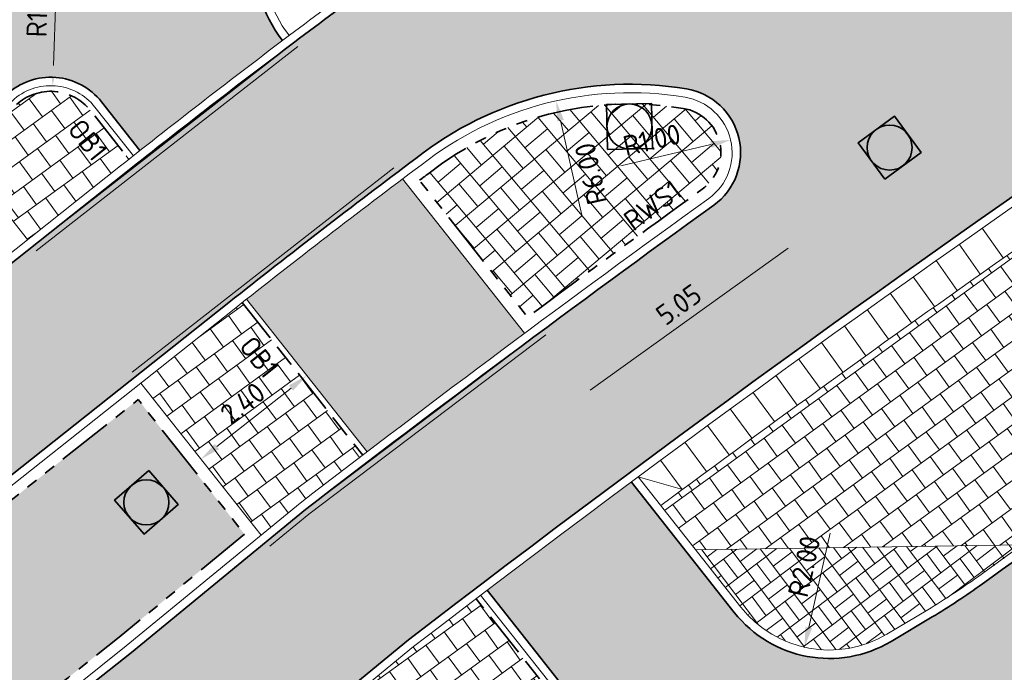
# Model space of a CAD drawing. Header units: metres. Extents: x 196651 to 397723, y 354703 to 710691.
# Tile 49 of 256: x 197646 to 197664, y 356040 to 356052. Entities that reach past the tile are written whole.
import ezdxf
from ezdxf.enums import TextEntityAlignment as Align

# ---------------------------------------------------------------- set-up
doc = ezdxf.new("R2010")
doc.units = ezdxf.units.M
doc.header["$MEASUREMENT"] = 0
doc.linetypes.add('VH-OPSLUITBAND_100X200', pattern=[16, 8, -2, 4, -2])
doc.linetypes.add('VH-RWSBAND_110X220', pattern=[24, 10, -2, 2, -2, 2, -2, 2, -2])
doc.layers.add('$0$X-XX-HULPLIJNEN', color=4, linetype='Continuous', lineweight=18, plot=False)
for name, color, linetype, lineweight in [('N-WE-GR-GRAS_BERM-A', 86, 'Continuous', 5), ('N-WE-RI-PUT_OPHOOGTEBRENGEN-G', 7, 'Continuous', 35), ('N-WE-VH-GOOT_TEGEL-G', 170, 'Continuous', 35), ('N-WE-VH-KANTOPSLUITING_OPSLUITBAND_100X200-G', 5, 'VH-OPSLUITBAND_100X200', 35), ('N-WE-VH-KANTOPSLUITING_TEKST-T', 7, 'VH-OPSLUITBAND_100X200', 35), ('N-WE-VH-KANTOPSLUITING_TROTTOIRBAND_RWS_110 220-G', 6, 'VH-RWSBAND_110X220', 35), ('N-WE-VH-KANTVERHARDING-G', 1, 'Continuous', 5), ('N-WE-VH-VERHARDING_ASFALT_DEKLAAG-G_ZWART', 252, 'Continuous', 5), ('N-WE-VH-VERHARDING_BETONSTRAATSTEEN-KF-BV-GEEL-A', 53, 'Continuous', 5), ('N-WE-VH-VERHARDING_TEGEL-200X200X50-A', 252, 'Continuous', 18), ('N-WE-VH-VERHARDING_TEGEL-A', 252, 'Continuous', 5), ('N-WE-VH_BETON_PRINTBETON-A', 252, 'Continuous', 5), ('X-XX-AL-AANPIJLING-M', 7, 'Continuous', 18)]:
    doc.layers.add(name, color=color, linetype=linetype, lineweight=lineweight)
doc.layers.add('N-WE-VH-VERHARDING_ASFALT_DEKLAAG-G_ROOD', color=7, linetype='Continuous', lineweight=5, true_color=0xbf4040)
doc.styles.add('NLCS-ISO', font='NLCS-ISO.ttf')
doc.styles.add('NLCS-ISO-M200-T18', font='NLCS-ISO.ttf')
doc.dimstyles.new('NLCS-M200-T18-PIJL', dxfattribs={"dimscale": 0.2, "dimtxt": 1.799999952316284, "dimasz": 1.8, "dimexe": 2, "dimexo": 2, "dimgap": 0.7, "dimtad": 1, "dimzin": 0, "dimdsep": 46, "dimtxsty": 'NLCS-ISO-M200-T18', "dimcen": 0, "dimdle": 2, "dimse1": 1, "dimse2": 1, "dimclrd": 256, "dimclre": 256, "dimclrt": 256, "dimadec": 1, "dimazin": 0, "dimtfac": 1, "dimtofl": 0, "dimtmove": 1, "dimatfit": 0, "dimfxl": 2, "dimfxlon": 1, "dimtfillclr": 254, "dimtolj": 1, "dimtzin": 0, "dimlwd": 18, "dimlwe": 18, "dimarcsym": 0})
pattern_1 = [(126, (0, 0), (-0.3969174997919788, 0.2060497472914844), [0.4, -0.4]), (216, (0, 0), (0.2351141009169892, -0.323606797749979), [])]

# ---------------------------------------------------------------- blocks, each defined once
blk = doc.blocks.new('*D407')
at = {"layer": 'Defpoints', "color": 0, "ltscale": 0.2, "transparency": 16777216}
for p in [(197651.2715132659, 356045.4538746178), (197651.2721922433, 356045.4530154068), (197649.3891697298, 356043.9649877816)]:
    blk.add_point(p, dxfattribs=at)
at = {"layer": 'X-XX-AL-AANPIJLING-M', "linetype": 'Continuous', "lineweight": 18, "ltscale": 0.2, "transparency": 16777216}
blk.add_line((197649.6709441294, 356044.1890511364), (197650.9890598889, 356045.230670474), dxfattribs=at)
at = {"layer": 'X-XX-AL-AANPIJLING-M', "ltscale": 0.2, "transparency": 16777216}
for points in [[(197650.9518591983, 356045.2777460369), (197651.0262605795, 356045.1835949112), (197651.2715132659, 356045.4538746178)], [(197649.6337434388, 356044.2361266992), (197649.7081448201, 356044.1419755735), (197649.3884907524, 356043.9658469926)]]:
    blk.add_solid(points, dxfattribs=at)
at = {"layer": 'X-XX-AL-AANPIJLING-M', "ltscale": 0.2, "transparency": 16777216, "insert": (197650.1315983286, 356044.9609304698), "char_height": 0.3599999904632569, "attachment_point": 5, "rotation": 38.316975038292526, "style": 'NLCS-ISO-M200-T18'}
blk.add_mtext('\\A1;2.40', dxfattribs=at)
blk = doc.blocks.new('TEKST TB')
at = {"style": 'NLCS-ISO'}
blk.add_attdef('TEKST_TROTTOIRBANDEN', text='', height=0.36, rotation=0.340705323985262, dxfattribs=at).set_placement((0, 0), align=Align.BOTTOM_CENTER)
blk = doc.blocks.new('OP HOOGTE BRENGEN PUT')
at = {"layer": 'N-WE-RI-PUT_OPHOOGTEBRENGEN-G', "flags": 128}
blk.add_lwpolyline([(-0.4000000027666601, -0.3999999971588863), (-0.4000000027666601, 0.400000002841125), (0.3999999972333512, 0.400000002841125), (0.3999999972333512, -0.3999999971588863)], close=True, dxfattribs=at)
at = {"layer": 'N-WE-RI-PUT_OPHOOGTEBRENGEN-G'}
blk.add_circle((0, 0), 0.4, dxfattribs=at)
blk = doc.blocks.new('*D1761')
at = {"layer": 'Defpoints', "color": 0, "transparency": 16777216}
for p in [(197655.7022477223, 356050.3335248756), (197657.0131029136, 356044.4784707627)]:
    blk.add_point(p, dxfattribs=at)
at = {"layer": 'X-XX-AL-AANPIJLING-M', "linetype": 'Continuous', "lineweight": 18, "transparency": 16777216}
blk.add_line((197656.1566775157, 356048.303772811), (197655.7808990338, 356049.9822216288), dxfattribs=at)
at = {"layer": 'X-XX-AL-AANPIJLING-M', "transparency": 16777216}
blk.add_solid([(197655.8394495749, 356049.9953301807), (197655.7223484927, 356049.9691130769), (197655.7022477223, 356050.3335248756)], dxfattribs=at)
at = {"layer": 'X-XX-AL-AANPIJLING-M', "transparency": 16777216, "insert": (197656.3203834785, 356049.0372578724), "char_height": 0.3599999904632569, "attachment_point": 5, "rotation": 102.61952898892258, "style": 'NLCS-ISO-M200-T18'}
blk.add_mtext('\\A1;R6.00', dxfattribs=at)
blk = doc.blocks.new('*D1762')
at = {"layer": 'Defpoints', "color": 0, "transparency": 16777216}
for p in [(197658.8043706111, 356049.6395268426), (197657.8307965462, 356049.4111553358)]:
    blk.add_point(p, dxfattribs=at)
at = {"layer": 'X-XX-AL-AANPIJLING-M', "linetype": 'Continuous', "lineweight": 18, "transparency": 16777216}
blk.add_line((197656.8494339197, 356049.1809568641), (197658.4538839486, 356049.5573131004), dxfattribs=at)
at = {"layer": 'X-XX-AL-AANPIJLING-M', "transparency": 16777216}
blk.add_solid([(197658.4401816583, 356049.6157275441), (197658.467586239, 356049.4988986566), (197658.8043706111, 356049.6395268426)], dxfattribs=at)
at = {"layer": 'X-XX-AL-AANPIJLING-M', "transparency": 16777216, "insert": (197657.4033367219, 356049.6395718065), "char_height": 0.3599999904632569, "attachment_point": 5, "rotation": 13.20121445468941, "style": 'NLCS-ISO-M200-T18'}
blk.add_mtext('\\A1;R1.00', dxfattribs=at)
blk = doc.blocks.new('*D1763')
at = {"layer": 'Defpoints', "color": 0, "transparency": 16777216}
for p in [(197646.7528840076, 356050.6028411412), (197646.7178282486, 356049.6034557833)]:
    blk.add_point(p, dxfattribs=at)
at = {"layer": 'X-XX-AL-AANPIJLING-M', "linetype": 'Continuous', "lineweight": 18, "transparency": 16777216}
blk.add_line((197646.8232759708, 356052.6096069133), (197646.7655040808, 356050.96261987), dxfattribs=at)
at = {"layer": 'X-XX-AL-AANPIJLING-M', "transparency": 16777216}
blk.add_solid([(197646.7055409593, 356050.9647232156), (197646.8254672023, 356050.9605165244), (197646.7528840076, 356050.6028411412)], dxfattribs=at)
at = {"layer": 'X-XX-AL-AANPIJLING-M', "transparency": 16777216, "insert": (197646.4808967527, 356051.9772205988), "char_height": 0.3599999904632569, "attachment_point": 5, "rotation": 87.99104134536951, "style": 'NLCS-ISO-M200-T18'}
blk.add_mtext('\\A1;R1.00', dxfattribs=at)
blk = doc.blocks.new('*D1797')
at = {"layer": 'Defpoints', "color": 0, "transparency": 16777216}
for p in [(197660.5565890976, 356042.5748912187), (197660.1153474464, 356040.6241719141)]:
    blk.add_point(p, dxfattribs=at)
at = {"layer": 'X-XX-AL-AANPIJLING-M', "linetype": 'Continuous', "lineweight": 18, "transparency": 16777216}
blk.add_line((197660.5742387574, 356042.6529199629), (197660.1947709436, 356040.9753013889), dxfattribs=at)
at = {"layer": 'X-XX-AL-AANPIJLING-M', "transparency": 16777216}
blk.add_solid([(197660.1362493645, 356040.9885386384), (197660.2532925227, 356040.9620641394), (197660.1153474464, 356040.6241719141)], dxfattribs=at)
at = {"layer": 'X-XX-AL-AANPIJLING-M', "transparency": 16777216, "insert": (197660.1121015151, 356042.0602740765), "char_height": 0.3599999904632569, "attachment_point": 5, "rotation": 77.25450032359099, "style": 'NLCS-ISO-M200-T18'}
blk.add_mtext('\\A1;R2.00', dxfattribs=at)
blk = doc.blocks.new('*D2098')
at = {"layer": 'Defpoints', "color": 0, "transparency": 16777216}
for p in [(197659.2483958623, 356049.1456543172), (197660.1224708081, 356047.9257672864), (197655.1408367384, 356046.2025010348)]:
    blk.add_point(p, dxfattribs=at)
at = {"layer": 'X-XX-AL-AANPIJLING-M', "linetype": 'Continuous', "lineweight": 18, "transparency": 16777216}
blk.add_line((197656.3075460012, 356045.1922927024), (197659.8298364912, 356047.7160885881), dxfattribs=at)
at = {"layer": 'X-XX-AL-AANPIJLING-M', "transparency": 16777216}
for points in [[(197659.7948900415, 356047.7648609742), (197659.8647829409, 356047.6673162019), (197660.1224708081, 356047.9257672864)], [(197656.2725995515, 356045.2410650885), (197656.342492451, 356045.1435203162), (197656.0149116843, 356044.982614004)]]:
    blk.add_solid(points, dxfattribs=at)
at = {"layer": 'X-XX-AL-AANPIJLING-M', "transparency": 16777216, "insert": (197657.8823101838, 356046.7143100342), "char_height": 0.3599999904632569, "attachment_point": 5, "rotation": 35.622401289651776, "style": 'NLCS-ISO-M200-T18'}
blk.add_mtext('\\A1;5.05', dxfattribs=at)

msp = doc.modelspace()

# ---------------------------------------------------------------- hatches: boundary and pattern name
at = {"layer": 'N-WE-GR-GRAS_BERM-A'}
h = msp.add_hatch(dxfattribs=at)
h.set_pattern_fill('AGR-GRAS_01', color=256, scale=0.04, pattern_type=2)
h.set_pattern_definition([(0, (0, 0), (1, 1), [0.12, -0.8]), (45, (0.4, 0.2), (-0.1131370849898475, 1.866761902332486), [0.12, -0.8]), (29.99999999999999, (0.08, 0.12), (0.2274613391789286, 1.286025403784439), [0.12, -0.8]), (15, (0.32, 0.48), (0.3856270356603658, 0.7244941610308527), [0.12, -0.8]), (135, (0.16, 2), (-0.02828427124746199, -0.6505382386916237), [0.12, -0.8]), (150, (1.2, 0.4), (0.2156921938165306, -0.5864101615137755), [0.12, -0.8]), (165, (0.24, 0.04), (0.1434520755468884, -0.7010146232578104), [0.12, -0.8]), (85, (0.4, 0.4), (-0.872677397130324, 1.040016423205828), [0.12, -0.8]), (99.99999999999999, (0, 0), (-1.112117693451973, 0.7787131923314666), [0.12, -0.7999999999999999])])
h.paths.add_polyline_path([(197647.0319110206, 356040.0858723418), (197647.9349771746, 356040.8019181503), (197650.1618548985, 356042.6323622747), (197648.2712695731, 356045.0248008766), (197646.0148327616, 356043.2356604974), (197645.1058831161, 356042.5149496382, 0.001353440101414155), (197644.480253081, 356042.0161202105, 0.01770595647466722), (197628.4508864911, 356028.2043309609), (197611.420804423, 356012.4460313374, -0.03639260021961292), (197599.4607673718, 356003.1184633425, 0.2586197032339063), (197596.8885766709, 355998.1173314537, 0.5849516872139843), (197598.124892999, 355997.4719245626, 0.04232319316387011), (197608.7614198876, 356005.7617080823), (197630.5563107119, 356025.9289872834, -0.01770595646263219), (197646.4194031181, 356039.5975054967, -0.001353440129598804)])
at = {"layer": 'N-WE-VH-VERHARDING_ASFALT_DEKLAAG-G_ROOD'}
h = msp.add_hatch(color=256, dxfattribs=at)
edge = h.paths.add_edge_path()
edge.add_line((198011.0353054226, 356135.9279939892), (198028.2430593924, 356135.9839082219))
edge.add_line((198028.2430593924, 356135.9839082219), (198028.2621441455, 356137.9340784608))
edge.add_line((198028.2621441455, 356137.9340784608), (198011.0330843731, 356137.8779970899))
edge.add_line((198011.0330843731, 356137.8779970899), (198004.8919163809, 356137.8839972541))
edge.add_line((198004.8919163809, 356137.8839972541), (197983.5139808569, 356137.8183356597))
edge.add_arc((197983.4828056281, 356147.9682877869), 10.15000000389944, 261.13442528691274, 270.17598146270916, ccw=False)
edge.add_line((197981.9185205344, 356137.9395534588), (197977.563230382, 356138.6188929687))
edge.add_arc((197976.0451803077, 356128.8865743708), 9.850000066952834, 81.1344252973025, 83.79745183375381)
edge.add_line((197977.1094094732, 356138.6789141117), (197888.8522927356, 356148.2706766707))
edge.add_arc((197885.9243120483, 356121.3293161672), 27.09999956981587, 83.79745182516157, 85.10188017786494)
edge.add_line((197888.238224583, 356148.3303492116), (197859.3618997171, 356150.8049689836))
edge.add_arc((197857.7880080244, 356133.7775538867), 17.09999999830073, 84.71899641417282, 95.04498133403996)
edge.add_line((197856.2842716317, 356150.8113079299), (197850.8435141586, 356150.3309989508))
edge.add_arc((197855.9110194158, 356080.2722871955), 70.24174472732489, 94.13712841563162, 102.2868609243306)
edge.add_line((197840.963131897, 356148.9051026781), (197836.0089824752, 356147.6548687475))
edge.add_arc((197843.5576555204, 356117.7426632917), 30.84999999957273, 104.1634886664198, 114.2840150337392)
edge.add_line((197830.8702823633, 356145.8629951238), (197815.8575755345, 356139.0895397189))
edge.add_line((197815.8575755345, 356139.0895397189), (197816.6595326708, 356137.312079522))
edge.add_line((197816.6595326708, 356137.312079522), (197831.6722394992, 356144.0855349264))
edge.add_arc((197843.5576555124, 356117.7426633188), 28.89999997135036, 104.16348866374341, 114.284015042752, ccw=False)
edge.add_line((197836.486127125, 356145.7641458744), (197841.4090920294, 356147.0065100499))
edge.add_arc((197855.9110194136, 356080.2722872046), 68.29174471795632, 94.12425796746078, 102.2602544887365, ccw=False)
edge.add_line((197850.9994951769, 356148.3871851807), (197856.455750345, 356148.8688622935))
edge.add_arc((197857.7880080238, 356133.7775538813), 15.15000000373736, 84.69510096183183, 95.04498132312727, ccw=False)
edge.add_line((197859.1887122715, 356148.8626633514), (197888.0717253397, 356146.3874704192))
edge.add_arc((197885.9243119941, 356121.3293155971), 25.15000014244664, 83.79745183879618, 85.1018801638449, ccw=False)
edge.add_line((197888.6416077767, 356146.3320916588), (197976.8987245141, 356136.7403291))
edge.add_arc((197976.0451803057, 356128.8865743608), 7.900000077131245, 81.13442529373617, 83.79745181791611, ccw=False)
edge.add_line((197977.2627027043, 356136.6921903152), (197981.6179928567, 356136.0128508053))
edge.add_arc((197983.4828056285, 356147.9682877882), 12.10000000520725, 261.1344252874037, 270.1759814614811)
edge.add_line((197983.5199701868, 356135.8683448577), (198004.8939584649, 356135.9339943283))
edge.add_line((198004.8939584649, 356135.9339943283), (198011.0353054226, 356135.9279939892))
edge = h.paths.add_edge_path()
edge.add_arc((197735.0032616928, 356097.3415780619), 2.149999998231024, 118.9534561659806, 140.4823605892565)
edge.add_line((197733.344689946, 356098.7096569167), (197731.5221271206, 356097.7013284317))
edge.add_arc((197719.8553419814, 356118.7891477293), 24.09999996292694, 293.8738483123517, 298.95345617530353, ccw=False)
edge.add_line((197729.6091963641, 356096.7511731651), (197729.2313730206, 356096.5839511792))
edge.add_arc((197729.053940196, 356095.958637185), 0.6499999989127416, 74.1587110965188, 113.873848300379)
edge.add_line((197728.7908694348, 356096.553022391), (197708.1334728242, 356087.4102022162))
edge.add_arc((197831.4205735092, 355808.853861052), 304.6199999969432, 113.8738483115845, 126.2610514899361)
edge.add_arc((197652.5200920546, 356052.7446534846), 2.150000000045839, 126.2608551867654, 147.8645616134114)
edge.add_arc((197831.4205740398, 355808.853860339), 304.4700008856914, 126.4100160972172, 127.3727872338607)
edge.add_arc((197651.311990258, 356044.6581362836), 7.750000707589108, 127.3727873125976, 128.3921552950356)
edge.add_arc((197646.717815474, 356049.6034438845), 1.150000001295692, 100.9725421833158, 132.9620961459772)
edge.add_arc((197651.3119830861, 356044.6581295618), 7.899999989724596, 132.902121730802, 137.281393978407)
edge.add_line((197645.5078978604, 356050.0174760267), (197644.9981139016, 356049.4653868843))
edge.add_line((197644.9981139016, 356049.4653868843), (197643.5654582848, 356050.7882617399))
edge.add_line((197643.5654582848, 356050.7882617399), (197644.0752422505, 356051.34035089))
edge.add_arc((197651.3119898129, 356044.658136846), 9.849999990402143, 127.3727872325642, 137.2814658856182, ccw=False)
edge.add_arc((197831.4205735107, 355808.853861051), 306.5699999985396, 113.873848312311, 127.37278723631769, ccw=False)
edge.add_line((197707.3442605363, 356089.1933578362), (197728.7592754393, 356098.6714946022))
edge.add_arc((197719.8553419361, 356118.7891478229), 22.00000006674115, 293.8738483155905, 298.9534561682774)
edge.add_line((197730.5055192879, 356099.5388562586), (197734.6029027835, 356101.80572379))
edge.add_arc((197748.1576738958, 356077.3053528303), 27.99999994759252, 113.52650405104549, 118.9534561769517, ccw=False)
edge.add_line((197736.9808231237, 356102.9778673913), (197748.6792998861, 356108.070945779))
edge.add_line((197748.6792998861, 356108.070945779), (197786.991783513, 356124.8688712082))
edge.add_arc((197778.9006456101, 356143.3230303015), 20.15000001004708, 293.6748185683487, 307.6944217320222)
edge.add_arc((197803.3638892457, 356111.6757607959), 19.85000000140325, 114.2840088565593, 127.71355122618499, ccw=False)
edge.add_line((197795.2003788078, 356129.7693949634), (197815.8575755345, 356139.089539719))
edge.add_line((197815.8575755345, 356139.089539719), (197816.6595326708, 356137.312079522))
edge.add_line((197816.6595326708, 356137.312079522), (197814.8233989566, 356136.4836499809))
edge.add_arc((197815.7076081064, 356134.523886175), 2.149999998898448, 114.2840150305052, 135.8129194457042)
edge.add_line((197814.1659123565, 356136.0224435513), (197808.3119323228, 356133.3812361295))
edge.add_arc((197808.4152768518, 356131.2337213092), 2.149999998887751, 92.75511062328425, 114.2840150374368)
edge.add_line((197807.5310677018, 356133.1934851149), (197796.0023359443, 356127.9919347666))
edge.add_arc((197803.3638911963, 356111.6757616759), 17.90000000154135, 114.2840150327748, 127.7039180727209)
edge.add_arc((197778.9006453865, 356143.3230301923), 22.09999999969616, 293.6748185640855, 307.70391807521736, ccw=False)
edge.add_line((197787.7747966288, 356123.0829847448), (197760.1649790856, 356110.9775921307))
edge.add_line((197760.1649790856, 356110.9775921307), (197749.4600017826, 356106.284045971))
edge.add_line((197749.4600017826, 356106.284045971), (197737.7592109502, 356101.1899601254))
edge.add_arc((197748.1576739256, 356077.3053527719), 26.05000001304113, 113.5265040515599, 118.9534561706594)
edge.add_line((197735.5468957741, 356100.0994479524), (197733.9624489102, 356099.2228565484))
h = msp.add_hatch(color=256, dxfattribs=at)
edge = h.paths.add_edge_path()
edge.add_arc((197660.556589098, 356042.5748912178), 2.149999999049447, 279.2623886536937, 300.791293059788)
edge.add_line((197661.6572006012, 356040.7279601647), (197662.3864440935, 356041.1625263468))
edge.add_arc((197656.1667093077, 356051.5998344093), 12.150000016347, 300.791293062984, 305.8282389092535)
edge.add_arc((197831.4226987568, 355808.8536746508), 287.2499998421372, 124.43914567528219, 125.82823891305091, ccw=False)
edge.add_arc((197662.102835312, 356055.7770306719), 12.15000000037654, 304.4391456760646, 316.7003486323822)
edge.add_line((197670.9453250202, 356047.4443914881), (197677.4423257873, 356054.3389252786))
edge.add_arc((197686.1174268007, 356046.164023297), 11.92000000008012, 122.4424200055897, 136.700348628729, ccw=False)
edge.add_arc((197839.2744334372, 355805.2216822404), 297.4200532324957, 121.21387840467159, 122.44242000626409, ccw=False)
edge.add_arc((197839.2734592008, 355805.2233632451), 297.4181106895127, 118.1968959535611, 121.21388571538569, ccw=False)
edge.add_line((197698.7425040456, 356067.3465846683), (197700.1708028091, 356064.4814347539))
edge.add_arc((197839.273903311, 355805.2225709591), 294.219018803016, 118.2153976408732, 122.4425566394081)
edge.add_arc((197686.1174268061, 356046.1640232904), 8.720000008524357, 122.4468371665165, 136.7003486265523)
edge.add_line((197679.7712119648, 356052.1443207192), (197673.2742111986, 356045.2497869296))
edge.add_arc((197662.1028353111, 356055.7770306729), 15.35000000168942, 307.49629995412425, 316.7003486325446, ccw=False)
edge.add_line((197671.4465367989, 356043.5984534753), (197670.6368116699, 356043.0166540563))
edge.add_arc((197831.4226986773, 355808.8536747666), 284.0499997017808, 124.4750864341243, 125.8282389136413)
edge.add_arc((197656.1667093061, 356051.5998344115), 15.35000001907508, 300.79129306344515, 305.828238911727, ccw=False)
edge.add_line((197664.0245635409, 356038.4136057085), (197657.0548792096, 356034.2602753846))
edge.add_line((197657.0548792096, 356034.2602753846), (197655.0434485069, 356036.7867347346))
edge.add_line((197655.0434485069, 356036.7867347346), (197656.1385396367, 356037.4393145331))
edge.add_arc((197655.5498404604, 356038.4272078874), 1.149999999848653, 300.7912930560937, 330.3831388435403)
edge.add_line((197656.5495924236, 356037.8588805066), (197660.9026444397, 356040.4529238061))
h = msp.add_hatch(color=256, dxfattribs=at)
edge = h.paths.add_edge_path()
edge.add_arc((197741.92959916, 355930.6639095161), 148.0000003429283, 126.9458390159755, 128.300937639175)
edge.add_line((197650.2004015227, 356046.8093115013), (197652.342625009, 356044.0984377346))
edge.add_arc((197831.4205735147, 355808.8538610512), 295.6499999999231, 126.6014127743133, 127.27989838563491, ccw=False)
edge.add_line((197655.1408367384, 356046.2025010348), (197652.9727464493, 356048.9461079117))
edge = h.paths.add_edge_path()
edge.add_arc((197660.5565890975, 356042.5748912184), 2.149999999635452, 218.3169750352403, 279.2623886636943)
edge.add_line((197660.9026444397, 356040.4529238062), (197656.5495924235, 356037.8588805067))
edge.add_arc((197655.5498404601, 356038.4272078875), 1.150000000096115, 330.3831388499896, 398.3191433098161)
edge.add_line((197656.4520950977, 356039.1402552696), (197654.4783085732, 356041.637786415))
edge.add_arc((197831.422698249, 355808.8536753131), 292.3999990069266, 126.61204862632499, 127.23927478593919, ccw=False)
edge.add_line((197657.037185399, 356043.5608382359), (197658.8697147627, 356041.2418664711))
edge = h.paths.add_edge_path()
edge.add_arc((197652.5201009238, 356052.7446625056), 2.1499999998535, 147.8647102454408, 218.5313396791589)
edge.add_arc((197741.9317246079, 355930.6637228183), 151.2500005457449, 127.0327244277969, 128.2450478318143)
edge.add_line((197648.3040310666, 356049.4510018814), (197647.6201098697, 356050.3164690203))
edge.add_arc((197646.7178201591, 356049.6034660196), 1.150000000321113, 38.31632500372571, 100.9709800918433)
edge.add_arc((197651.3119892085, 356044.6581376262), 7.7499990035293, 127.37278717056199, 128.391820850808, ccw=False)
edge.add_arc((197831.42057319, 355808.8538614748), 304.4699994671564, 126.41001472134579, 127.37278723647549, ccw=False)
at = {"layer": 'N-WE-VH-VERHARDING_ASFALT_DEKLAAG-G_ZWART'}
h = msp.add_hatch(color=256, dxfattribs=at)
edge = h.paths.add_edge_path()
edge.add_arc((197665.2044876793, 356054.5639355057), 1.000000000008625, 169.1358293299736, 190.6961562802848)
edge.add_arc((197665.2044895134, 356054.5639258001), 1.00000000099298, 169.3044096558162, 190.6955903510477, ccw=False)
edge.add_arc((197670.1176249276, 356053.6359708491), 5.999999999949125, 169.2762251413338, 169.3044096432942, ccw=False)
edge = h.paths.add_edge_path()
edge.add_arc((197831.4226988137, 355808.8536745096), 302.2499999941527, 117.142882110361, 126.3038487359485)
edge.add_arc((197741.9317245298, 355930.6637229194), 151.1000004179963, 126.303848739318, 128.411080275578)
edge.add_line((197648.05339626, 356049.0616519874), (197646.229993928, 356047.6158668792))
edge.add_line((197646.229993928, 356047.6158668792), (197648.1124034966, 356045.3455068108))
edge.add_line((197648.1124034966, 356045.3455068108), (197649.8841039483, 356046.7502972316))
edge.add_arc((197741.9295989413, 355930.6639097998), 148.149999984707, 126.78826494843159, 128.4110802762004, ccw=False)
edge.add_arc((197657.0131027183, 356044.4784707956), 6.14999999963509, 80.53557043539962, 128.2158815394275, ccw=False)
edge.add_arc((197657.8307929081, 356049.4111671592), 1.150000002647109, 17.102662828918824, 80.3089000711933, ccw=False)
edge.add_line((197658.9299391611, 356049.7493646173), (197664.0936917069, 356054.2662208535))
edge.add_arc((197665.2044895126, 356054.5639258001), 1.150000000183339, 169.4509403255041, 195.0032518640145, ccw=False)
edge.add_arc((197670.1176284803, 356053.6359731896), 6.150000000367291, 123.3835408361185, 169.3318372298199, ccw=False)
edge.add_arc((197831.420573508, 355808.8538610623), 299.2999999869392, 117.14924569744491, 123.38350120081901, ccw=False)
edge.add_line((197694.8470275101, 356075.177266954), (197693.5329104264, 356077.8173686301))
h = msp.add_hatch(color=256, dxfattribs=at)
edge = h.paths.add_edge_path()
edge.add_line((197652.3958995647, 356040.1954776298), (197653.0758249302, 356040.7542891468))
edge.add_arc((197831.4226988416, 355808.8536745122), 292.5500000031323, 117.1648851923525, 127.56265983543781, ccw=False)
edge.add_line((197697.8581931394, 356069.1343409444), (197696.5405696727, 356071.7752077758))
edge.add_arc((197831.4205735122, 355808.8538610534), 295.4999999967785, 117.1580570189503, 124.0772675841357)
edge.add_arc((197665.2044895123, 356054.5639257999), 1.14999999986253, 195.0032518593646, 304.07726758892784, ccw=False)
edge.add_line((197664.0936917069, 356054.2662208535), (197658.929939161, 356049.7493646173))
edge.add_arc((197657.8307965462, 356049.4111553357), 1.150000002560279, -54.185214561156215, 17.103279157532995, ccw=False)
edge.add_arc((197831.4205738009, 355808.8538606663), 295.50000047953, 125.8147854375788, 127.5701586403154)
edge.add_line((197651.2446395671, 356043.0693234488), (197650.5092131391, 356042.4648192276))
edge.add_line((197650.5092131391, 356042.4648192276), (197652.3958995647, 356040.1954776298))
h = msp.add_hatch(color=256, dxfattribs=at)
edge = h.paths.add_edge_path()
edge.add_line((197646.229993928, 356047.6158668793), (197643.057720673, 356045.1005550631))
edge.add_arc((197736.936049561, 355926.7026251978), 151.1000014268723, 128.4110802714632, 128.7212656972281)
edge.add_arc((197831.4226988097, 355808.8536745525), 302.1499999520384, 128.7212657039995, 132.7787480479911)
edge.add_line((197626.2117537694, 356030.6262844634), (197609.1957308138, 356014.8809940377))
edge.add_arc((197541.4517716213, 356089.8330717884), 101.0299854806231, 311.93443325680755, 312.1082305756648, ccw=False)
edge.add_arc((197541.4517818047, 356089.8330605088), 101.0299702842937, 303.7588192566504, 311.9344332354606, ccw=False)
edge.add_line((197597.5939554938, 356005.8383509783), (197599.3169656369, 356003.4433821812))
edge.add_arc((197541.4496564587, 356089.8332470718), 103.9799703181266, 303.8157219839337, 312.1178106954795)
edge.add_line((197611.1845757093, 356012.7042948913), (197628.2131773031, 356028.4612246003))
edge.add_arc((197831.420573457, 355808.8538611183), 299.1999999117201, 128.7212657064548, 132.7787480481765, ccw=False)
edge.add_arc((197736.93392018, 355926.7028168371), 148.1499949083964, 128.4110802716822, 128.7212657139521, ccw=False)
edge.add_line((197644.8884283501, 356042.7892002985), (197648.1124034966, 356045.3455068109))
edge.add_line((197648.1124034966, 356045.3455068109), (197646.229993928, 356047.6158668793))
msp.add_hatch(color=256, dxfattribs=at).paths.add_polyline_path([(197651.1461972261, 356039.1683824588), (197652.3958995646, 356040.1954776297), (197650.509213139, 356042.4648192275), (197649.3127988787, 356041.4813932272)])
h = msp.add_hatch(color=256, dxfattribs=at)
edge = h.paths.add_edge_path()
edge.add_line((197651.146197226, 356039.1683824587), (197649.3127988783, 356041.4813932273))
edge.add_line((197649.3127988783, 356041.4813932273), (197648.1548453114, 356040.5295810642))
edge.add_line((197648.1548453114, 356040.5295810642), (197647.2493657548, 356039.8116216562))
edge.add_arc((197736.9339161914, 355926.702821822), 144.349988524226, 128.4110802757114, 128.7212657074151)
edge.add_arc((197831.4205735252, 355808.8538610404), 295.4000000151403, 128.7212657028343, 132.7787480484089)
edge.add_line((197630.7940198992, 356025.6720936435), (197608.9991290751, 356005.5048144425))
edge.add_arc((197554.5637252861, 356064.3334581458), 80.15000003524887, 306.28204235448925, 312.7787480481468, ccw=False)
edge.add_line((197601.9933338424, 355999.7234377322), (197603.7187317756, 355997.3287622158))
edge.add_arc((197554.5658506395, 356064.3332715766), 83.0999999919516, 306.2628676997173, 312.778748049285)
edge.add_line((197611.0048032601, 356003.3393815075), (197632.799694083, 356023.5066607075))
edge.add_arc((197831.4226988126, 355808.8536745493), 292.4499999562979, 128.7212657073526, 132.778748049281, ccw=False)
edge.add_arc((197736.9360447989, 355926.7026311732), 141.399993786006, 128.4110802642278, 128.7212657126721, ccw=False)
edge.add_line((197649.0843241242, 356037.4998938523), (197649.9855954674, 356038.2145165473))
edge.add_line((197649.9855954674, 356038.2145165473), (197651.146197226, 356039.1683824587))
at = {"layer": 'N-WE-VH-VERHARDING_BETONSTRAATSTEEN-KF-BV-GEEL-A', "lineweight": 9}
h = msp.add_hatch(dxfattribs=at)
h.set_pattern_fill('AVH-BSS_KEIFORMAAT_BLOK', color=256, scale=2, angle=37, pattern_type=2)
h.set_pattern_definition([(37, (197659.5411372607, 356032.322403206), (-0.2527623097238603, 0.335426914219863), []), (37, (197659.4147561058, 356032.4901166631), (0.08266460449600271, 0.5881892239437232), [0.42, -0.42]), (127, (197659.5411372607, 356032.322403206), (-0.335426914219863, -0.2527623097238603), []), (127, (197659.3734238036, 356032.1960220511), (-0.5881892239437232, 0.08266460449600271), [0.42, -0.42])])
edge = h.paths.add_edge_path()
edge.add_line((197663.9907566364, 356042.445850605), (197658.1809192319, 356042.3554328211))
edge.add_line((197658.1809192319, 356042.3554328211), (197658.9874036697, 356041.3348681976))
edge.add_arc((197660.5565890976, 356042.5748912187), 1.999999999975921, 218.316975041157, 300.7912930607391)
edge.add_arc((197651.5222481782, 356058.7362356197), 20.51439365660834, 299.3601681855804, 307.4301056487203)
at = {"layer": 'N-WE-VH-VERHARDING_TEGEL-200X200X50-A'}
h = msp.add_hatch(dxfattribs=at)
h.set_pattern_fill('AVH-TEGEL_200X200_HALFST', color=256, scale=2, angle=126, pattern_type=2)
h.set_pattern_definition([(126, (197669.5553613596, 356038.8623729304), (-0.3969174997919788, 0.2060497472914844), [0.4, -0.4]), (216, (197669.5553613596, 356038.8623729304), (0.2351141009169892, -0.323606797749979), [])])
edge = h.paths.add_edge_path()
edge.add_line((197670.2907292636, 356050.925200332), (197669.7620119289, 356051.7190635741))
edge.add_arc((197831.0011568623, 355809.439099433), 291.0285946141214, 123.6440649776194, 126.5808161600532)
edge.add_line((197657.5609077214, 356043.1400255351), (197658.1809192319, 356042.3554328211))
edge.add_line((197658.1809192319, 356042.3554328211), (197663.9907566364, 356042.445850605))
edge.add_arc((197944.2810093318, 355647.8316368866), 484.0278952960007, 124.66648550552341, 125.3857705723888, ccw=False)
edge.add_arc((197661.9255947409, 356056.0033895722), 12.28744574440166, 304.96171910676, 309.0943545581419)
edge.add_arc((197662.1028352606, 356055.7770307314), 12.00000007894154, 309.1191056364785, 313.0271251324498)
edge.add_line((197670.2909695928, 356047.0046617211), (197669.5275288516, 356048.0506237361))
edge.add_line((197669.5275288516, 356048.0506237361), (197670.2907292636, 356050.925200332))
h = msp.add_hatch(dxfattribs=at)
h.set_pattern_fill('AVH-TEGEL_200X200_HALFST', color=256, scale=2, angle=126, pattern_type=2)
h.set_pattern_definition(pattern_1)
edge = h.paths.add_edge_path()
edge.add_arc((197646.7178282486, 356049.6034557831), 0.9000000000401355, 38.31697504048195, 132.8918396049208)
edge.add_arc((197651.3119897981, 356044.6581368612), 7.64999996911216, 132.8918395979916, 137.2814659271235)
edge.add_line((197645.6915716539, 356049.8478766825), (197645.008777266, 356049.108419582))
edge.add_arc((197645.0786262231, 356048.6133224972), 0.500000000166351, 38.31697505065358, 98.03036622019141, ccw=False)
edge.add_line((197645.4709225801, 356048.9233282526), (197646.305522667, 356047.8671847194))
edge.add_line((197646.305522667, 356047.8671847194), (197647.9602013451, 356049.1791879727))
edge.add_arc((197772.181860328, 355892.4753435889), 199.9677859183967, 128.3504776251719, 128.4044286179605, ccw=False)
edge.add_line((197648.1078122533, 356049.2960883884), (197647.4239616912, 356050.1614661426))
h = msp.add_hatch(dxfattribs=at)
h.set_pattern_fill('AVH-TEGEL_200X200_HALFST', color=256, scale=2, angle=126, pattern_type=2)
h.set_pattern_definition(pattern_1)
edge = h.paths.add_edge_path()
edge.add_line((197652.2630538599, 356044.0378436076), (197650.1219458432, 356046.747305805))
edge.add_arc((197741.9296077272, 355930.6638986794), 148.0000141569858, 128.3396510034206, 128.4110802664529)
edge.add_line((197649.9772988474, 356046.6327612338), (197648.3196534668, 356045.3184056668))
edge.add_line((197648.3196534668, 356045.3184056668), (197650.455647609, 356042.6154148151))
edge.add_line((197650.455647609, 356042.6154148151), (197651.1440054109, 356043.1811567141))
edge.add_arc((197831.4205699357, 355808.8538657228), 295.6499941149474, 127.29928109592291, 127.5724018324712, ccw=False)
h = msp.add_hatch(dxfattribs=at)
h.set_pattern_fill('AVH-TEGEL_200X200_HALFST', color=256, scale=2, angle=126, pattern_type=2)
h.set_pattern_definition(pattern_1)
edge = h.paths.add_edge_path()
edge.add_line((197656.2559527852, 356038.9852449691), (197654.2793106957, 356041.4863894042))
edge.add_arc((197831.4227022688, 355808.8536700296), 292.4000056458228, 127.2882705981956, 127.5621845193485)
edge.add_line((197653.1691920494, 356040.6368648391), (197652.4719818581, 356040.0638474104))
edge.add_line((197652.4719818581, 356040.0638474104), (197654.8994842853, 356036.9919677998))
edge.add_line((197654.8994842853, 356036.9919677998), (197656.0105615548, 356037.6540739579))
edge.add_arc((197655.5498404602, 356038.4272078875), 0.8999999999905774, 300.7912930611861, 398.3191433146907)
at = {"layer": 'N-WE-VH-VERHARDING_TEGEL-A'}
h = msp.add_hatch(dxfattribs=at)
h.set_pattern_fill('AVH-TEGEL_300X300_HALFST', color=256, scale=2, angle=33, style=0, pattern_type=2)
h.set_pattern_definition([(33, (0, 0), (0.3398106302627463, 0.5783845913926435), [0.6, -0.6]), (123, (0, 0), (-0.5032023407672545, -0.3267834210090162), [])])
h.paths.add_polyline_path([(197667.9208859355, 356068.5048532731), (197668.7679639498, 356069.0363243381), (197667.8138031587, 356070.5626195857, 0.02520792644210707), (197642.3061560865, 356052.7685730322), (197641.918693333, 356051.5643148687), (197642.8137837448, 356050.4178998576, 0.0198117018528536), (197643.3670905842, 356050.9714290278), (197643.8768745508, 356051.5235181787, -0.04326172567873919), (197645.1691653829, 356052.7005312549, -0.006434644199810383), (197651.5063403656, 356057.4130176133), (197652.3173569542, 356057.9980430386, -0.01533019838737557)])
at = {"layer": 'N-WE-VH_BETON_PRINTBETON-A'}
h = msp.add_hatch(dxfattribs=at)
h.set_pattern_fill('AVH-BSS_KEIFORMAAT_BLOK', color=256, scale=2.5, angle=40, style=0, pattern_type=2)
h.set_pattern_definition([(40, (192530.8626700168, 422217.2792524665), (-0.3374634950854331, 0.4021733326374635), []), (40, (192530.6939382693, 422217.4803391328), (0.06470983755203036, 0.7396368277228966), [0.5249999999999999, -0.5249999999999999]), (130, (192530.8626700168, 422217.2792524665), (-0.4021733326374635, -0.3374634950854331), []), (130, (192530.6615833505, 422217.110520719), (-0.7396368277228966, 0.06470983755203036), [0.525, -0.525])])
edge = h.paths.add_edge_path()
edge.add_arc((197741.9296863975, 355930.663780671), 147.800155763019, 126.7865458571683, 126.8586696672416)
edge.add_line((197653.2727655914, 356048.9212812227), (197655.1935226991, 356046.4906617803))
edge.add_arc((197831.4205737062, 355808.853860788), 295.850000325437, 125.814785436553, 126.5599470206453, ccw=False)
edge.add_arc((197657.830796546, 356049.4111553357), 0.800000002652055, 305.81478543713, 440.6572004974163)
edge.add_arc((197657.0131023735, 356044.4784703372), 5.799999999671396, 80.59723286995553, 128.2582948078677)

# ---------------------------------------------------------------- linework, layer by layer
at = {"layer": '$0$X-XX-HULPLIJNEN', "flags": 128}
for points in [[(197646.3945386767, 356047.7463352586), (197651.048251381, 356051.3757953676)], [(197646.4560372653, 356047.667481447), (197651.1097499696, 356051.296941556)], [(197652.8180840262, 356049.1428756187), (197648.1649715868, 356045.5148045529)], [(197655.4603334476, 356046.2527740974), (197651.2446395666, 356043.0693234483), (197650.5488845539, 356042.4974282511)], [(197655.520595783, 356046.1729715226), (197651.3065466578, 356042.990762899), (197650.6123838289, 356042.4201764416)]]:
    msp.add_lwpolyline(points, dxfattribs=at)
at = {"layer": 'N-WE-VH-GOOT_TEGEL-G', "flags": 128}
for points in [[(197866.1533364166, 356128.2646931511, 0.3269534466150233), (197857.8188387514, 356133.0875539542), (197856.1657519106, 356132.9093047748, 0.06128720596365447), (197825.0365349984, 356125.6260440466, 0.01212265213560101), (197818.5935215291, 356123.0787361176), (197814.9221508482, 356121.4736490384), (197802.4610331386, 356115.9584449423), (197789.9629197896, 356107.1472932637), (197768.0015965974, 356097.4273642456), (197745.0209239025, 356090.535851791), (197713.0206198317, 356076.3727396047, 0.0597998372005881), (197653.0758249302, 356040.7542891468), (197649.9855954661, 356038.214516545), (197649.0843240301, 356037.4998937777, 0.001353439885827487), (197648.4857849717, 356037.0226646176, 0.01770595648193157), (197632.799694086, 356023.5066607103), (197611.0048032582, 356003.3393815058, -0.211706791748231), (197547.2728054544, 355981.5539173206, -0.211706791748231)], [(197650.8403406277, 356051.4026269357), (197650.8332236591, 356051.4116330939, -0.4247628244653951), (197651.2484478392, 356054.4782684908, -0.05410206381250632), (197708.1334728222, 356087.4102022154), (197728.7908694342, 356096.5530223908, -0.4142135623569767), (197729.648325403, 356096.2217079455), (197730.2841596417, 356094.7850965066)], [(197657.0399775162, 356043.557304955), (197658.8697147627, 356041.241866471, 0.3762454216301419), (197661.6572006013, 356040.7279601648), (197662.3864440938, 356041.162526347, 0.02198136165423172), (197663.2788010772, 356041.7489130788, -0.006061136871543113), (197668.9740321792, 356045.7565938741, 0.05355069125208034), (197670.9453250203, 356047.4443914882), (197677.4423257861, 356054.3389252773, -0.06229233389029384), (197679.7229217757, 356056.2236806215, -0.005360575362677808), (197685.1411949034, 356059.5868387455, -3.374857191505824e-06), (197685.1448355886, 356059.5890447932, -0.01548171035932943), (197701.1809717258, 356068.6393792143, -0.03610936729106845), (197711.1358845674, 356072.9739263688), (197733.8620054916, 356080.9739981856, 0.4373087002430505), (197735.114145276, 356083.8721695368), (197734.3314021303, 356085.6407087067)], [(197552.0905729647, 355993.1120416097, 0.04441024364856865), (197570.6115782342, 355994.2014999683, 0.07222075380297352), (197586.7484237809, 355999.3655605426, 0.01799439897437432), (197590.4916093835, 356001.3616226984, 0.01591368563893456), (197593.6749732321, 356003.347262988, 0.03725170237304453), (197605.9302696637, 356012.0540177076, 0.009930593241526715), (197608.9680647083, 356014.6758490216, 0.0007583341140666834), (197609.1957308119, 356014.8809940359), (197620.1012939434, 356024.9721451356), (197623.0324064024, 356027.6843662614), (197626.2117537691, 356030.6262844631, -0.01770595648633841), (197642.4181219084, 356044.5905880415, -0.001353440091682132), (197643.0577206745, 356045.1005550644), (197645.1458928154, 356046.7562775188), (197648.053396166, 356049.0616519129, -0.006274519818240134), (197651.0541711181, 356051.3802520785, -0.002920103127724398), (197652.4703531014, 356052.4334775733, -0.03999413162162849), (197693.533524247, 356077.8176833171)], [(197544.9629348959, 355997.7781856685, -0.1221106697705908), (197545.5158321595, 355997.80305923, 0.008640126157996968), (197547.844345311, 355997.377461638, 0.1214245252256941), (197580.529359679, 355999.9374939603, 0.1020953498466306), (197607.7802216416, 356016.3935795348), (197624.8037483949, 356032.145813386, -0.02028559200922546), (197643.579465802, 356048.1560270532, 0.008291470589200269), (197643.8909640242, 356048.4089977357), (197644.6867733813, 356049.1282093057), (197645.5078978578, 356050.0174760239, -0.01915570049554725), (197645.9351192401, 356050.4459916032, -0.437798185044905), (197647.6201098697, 356050.3164690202), (197648.3039604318, 356049.451091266)], [(197601.4784913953, 355989.4346087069, 0.03802829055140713), (197602.8878339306, 355990.6260977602), (197619.3228190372, 356006.8148349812), (197637.3234719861, 356023.4712246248, -0.009798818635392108), (197646.03045301, 356031.2168543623, -0.04253225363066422), (197647.6654549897, 356032.3900873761), (197656.1385396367, 356037.4393145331, 0.4532405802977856), (197656.4520950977, 356039.1402552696), (197654.4765793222, 356041.6399745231)]]:
    msp.add_lwpolyline(points, format="xyb", dxfattribs=at)
msp.add_lwpolyline([(197645.7973779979, 356043.5099111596), (197649.8841038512, 356046.7502971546, -0.007080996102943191), (197653.2085562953, 356049.3104398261, -0.2108614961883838), (197658.0188660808, 356050.5456727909, -0.6667460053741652), (197658.503738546, 356048.4786055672, 0.007659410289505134), (197651.2446395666, 356043.0693234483), (197648.1548453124, 356040.5295810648), (197647.249365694, 356039.8116216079, 0.001353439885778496), (197646.6383394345, 356039.3244361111, 0.01770595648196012), (197630.7940199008, 356025.6720936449), (197608.9991290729, 356005.5048144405, -0.04232319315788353), (197598.3159507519, 355997.1786722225, -0.5849516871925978), (197596.5387460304, 355998.1064446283, -0.2586197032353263), (197599.2661551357, 356003.4093689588, 0.03638775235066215), (197611.1845757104, 356012.7042948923), (197628.2131773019, 356028.4612245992, -0.01770595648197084), (197644.2613167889, 356042.2891896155, -0.001353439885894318), (197644.8884282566, 356042.7892002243)], format="xyb", close=True, dxfattribs=at)
at = {"layer": 'N-WE-VH-KANTOPSLUITING_OPSLUITBAND_100X200-G', "ltscale": 0.1, "flags": 128}
for points in [[(197645.008777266, 356049.108419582), (197645.6915716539, 356049.8478766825, -0.01915570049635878), (197646.1052733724, 356050.2628316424, -0.437798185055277), (197647.4239616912, 356050.1614661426), (197648.1078122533, 356049.2960883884)], [(197654.8994842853, 356036.9919677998), (197656.0105615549, 356037.6540739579, 0.4532405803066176), (197656.2559527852, 356038.9852449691), (197654.2793106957, 356041.4863894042)]]:
    msp.add_lwpolyline(points, format="xyb", dxfattribs=at)
msp.add_lwpolyline([(197650.1219422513, 356046.7473103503), (197652.2641657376, 356044.0364365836)], dxfattribs=at)
at = {"layer": 'N-WE-VH-KANTOPSLUITING_TROTTOIRBAND_RWS_110 220-G', "ltscale": 0.1, "flags": 128}
for points in [[(197653.2727655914, 356048.9212812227, -0.0003147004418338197), (197653.4216983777, 356049.0327888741, -0.2110550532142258), (197657.9616275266, 356050.2003848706, -0.6667460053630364), (197658.2989301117, 356048.7624250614, 0.003251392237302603), (197655.1935226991, 356046.4906617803)], [(197650.1618548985, 356042.6323622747), (197647.9349771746, 356040.8019181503), (197647.0319109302, 356040.0858722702, 0.001353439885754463), (197646.4194031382, 356039.5975055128, 0.01770595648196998), (197630.556310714, 356025.9289872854), (197608.7614198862, 356005.761708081, -0.04232319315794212), (197598.1248929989, 355997.4719245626, -0.5849516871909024), (197596.8885766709, 355998.1173314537, -0.258619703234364), (197599.4607673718, 356003.1184633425, 0.03639260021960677), (197611.420804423, 356012.4460313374), (197628.4508864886, 356028.2043309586, -0.01770595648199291), (197644.4802530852, 356042.0161202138, -0.001353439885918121), (197645.1058830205, 356042.5149495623), (197646.0148327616, 356043.2356604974), (197648.2712695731, 356045.0248008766)]]:
    msp.add_lwpolyline(points, format="xyb", close=True, dxfattribs=at)
at = {"layer": 'N-WE-VH-KANTVERHARDING-G', "flags": 128}
for points in [[(197650.958029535, 356051.4956286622), (197650.9509125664, 356051.5046348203, -0.4247628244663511), (197651.3371676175, 356054.3573189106, -0.05410206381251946), (197708.1941814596, 356087.2730363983), (197728.8515780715, 356096.4158565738, -0.4142135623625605), (197729.511159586, 356096.1609993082), (197730.1469938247, 356094.7243878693)], [(197745.0730259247, 356090.394876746), (197713.081328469, 356076.2355737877, 0.05979775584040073), (197653.1691920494, 356040.6368648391), (197650.0798209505, 356038.0977977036), (197649.1775189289, 356037.3823577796, 0.001353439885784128), (197648.5796148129, 356036.905634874, 0.01770595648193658), (197632.9015694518, 356023.3965634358), (197611.1066786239, 356003.2292842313, -0.2117067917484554), (197547.2596411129, 355981.4044961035, -0.2117067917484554)], [(197734.1942363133, 356085.5800000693), (197734.976979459, 356083.8114608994, -0.4373087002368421), (197733.8121982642, 356081.1154875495), (197711.08607734, 356073.1154157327, 0.03610936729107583), (197701.1113260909, 356068.7722305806, 0.0154817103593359), (197685.0671022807, 356059.7173317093, 3.374857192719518e-06), (197685.0634598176, 356059.7151245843, 0.005360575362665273), (197679.6424540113, 356056.3502702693, 0.06229233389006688), (197677.3331592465, 356054.4417973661), (197670.8361584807, 356047.5472635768, -0.05355069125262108), (197668.8892025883, 356045.8803029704, 0.006061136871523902), (197663.1909974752, 356041.8705293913)], [(197552.0950733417, 355993.2619740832, 0.04440700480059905), (197570.5881943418, 355994.3496722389, 0.07221498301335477), (197586.682651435, 355999.5003715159, 0.01799439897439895), (197590.4163133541, 356001.491355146, 0.01592844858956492), (197593.5944635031, 356003.4738736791, 0.03726032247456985), (197605.8345379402, 356012.1694968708, 0.009930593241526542), (197608.8678227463, 356014.7874355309, 0.0007561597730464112), (197609.0944999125, 356014.9916876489), (197619.9994185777, 356025.0822424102), (197622.9305310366, 356027.7944635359), (197626.1098784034, 356030.7363817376, -0.01770595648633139), (197642.3242920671, 356044.7076177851, -0.001353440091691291), (197642.9645257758, 356045.2180910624), (197645.0526979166, 356046.8738135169), (197647.9602012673, 356049.179187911, -0.006274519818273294), (197650.9639551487, 356051.5000897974, -0.002920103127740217), (197652.3815430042, 356052.5543608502, -0.03999420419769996), (197693.4651708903, 356077.9512042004)], [(197657.5609077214, 356043.1400255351, -0.01289843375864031), (197669.8431597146, 356051.7730484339, -0.01289843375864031)], [(197644.796977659, 356049.0264497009), (197645.6181021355, 356049.9157164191, -0.01915570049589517), (197646.0372117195, 356050.3360956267, -0.4377981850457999), (197647.5024209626, 356050.2234672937), (197648.1862715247, 356049.3580895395)], [(197644.7268488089, 356048.9686429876, -0.447300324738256), (197645.4709225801, 356048.9233282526), (197646.3055226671, 356047.8671847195)], [(197655.1408367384, 356046.2025010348), (197652.9727464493, 356048.9461079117, 0.005912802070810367)], [(197650.2004015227, 356046.8093115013), (197652.342625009, 356044.0984377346, -0.002960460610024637)], [(197661.5804137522, 356040.8568158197), (197662.3096572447, 356041.2913820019, 0.021981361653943), (197663.1909974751, 356041.8705293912)], [(197601.3996945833, 355989.5627408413, 0.03779483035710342), (197602.7825715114, 355990.7329613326), (197619.2192249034, 356006.9233418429), (197637.2215966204, 356023.5813218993, -0.00979881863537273), (197645.9329699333, 356031.3308589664, -0.04253225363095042), (197647.5886681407, 356032.518943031), (197656.0617527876, 356037.568170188, 0.4532405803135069), (197656.3344097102, 356039.0472490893), (197654.3588939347, 356041.5469683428)]]:
    msp.add_lwpolyline(points, format="xyb", dxfattribs=at)
msp.add_lwpolyline([(197645.8905728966, 356043.3923751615), (197649.97729875, 356046.6327611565, -0.00708417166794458), (197653.299890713, 356049.1914374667, -0.2109423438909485), (197657.9943352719, 356050.3976922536, -0.6667460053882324), (197658.4159635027, 356048.6002424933, 0.00766145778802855), (197651.1512606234, 356043.1867382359), (197648.0606161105, 356040.6462969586), (197647.1561707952, 356039.929157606, 0.001353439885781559), (197646.5445095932, 356039.4414658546, 0.01770595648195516), (197630.692144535, 356025.7821909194), (197608.8972537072, 356005.614911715, -0.04232319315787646), (197598.2340688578, 355997.3043517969, -0.5849516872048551), (197596.6886734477, 355998.1111104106, -0.2586197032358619), (197599.3495603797, 356003.2846951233, 0.0363898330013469), (197611.2858162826, 356012.5936102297), (197628.3150526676, 356028.3511273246, -0.01770595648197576), (197644.3551466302, 356042.172159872, -0.001353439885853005), (197644.9816231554, 356042.6716642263)], format="xyb", close=True, dxfattribs=at)
for points in [[(197663.2772494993, 356048.0739287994), (197663.650848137, 356047.5419515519)], [(197662.8674166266, 356047.7855626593), (197663.2419286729, 356047.2542280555)], [(197662.4580797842, 356047.496492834), (197662.8335041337, 356046.9658024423)], [(197662.0492401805, 356047.206720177), (197662.425575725, 356046.6766755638)], [(197661.6408990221, 356046.9162455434), (197662.0181446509, 356046.3868482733)], [(197661.2330575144, 356046.6250697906), (197661.6112121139, 356046.0963214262)], [(197660.8257168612, 356046.3331937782), (197661.2047793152, 356045.8050958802)], [(197660.4188782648, 356046.0406183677), (197660.7988474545, 356045.5131724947)], [(197660.0125429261, 356045.7473444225), (197660.3934177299, 356045.2205521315)], [(197659.6067120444, 356045.4533728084), (197659.9884913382, 356044.9272356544)], [(197648.318736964, 356045.319565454), (197650.455647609, 356042.615414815)], [(197659.2013868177, 356045.1587043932), (197659.5840694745, 356044.633223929)], [(197658.7965684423, 356044.8633400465), (197659.1801533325, 356044.3385178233)], [(197658.3922581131, 356044.5672806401), (197658.7767441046, 356044.043118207)], [(197657.9884570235, 356044.270527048), (197658.3738429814, 356043.747025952)], [(197657.5587621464, 356043.9474621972), (197657.945046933, 356043.4246239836)], [(197657.1576664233, 356043.6503066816), (197658.9874036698, 356041.3348681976)], [(197657.9463430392, 356043.4242524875), (197657.1576664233, 356043.6503066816)], [(197658.1141571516, 356043.4252795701), (197658.0547312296, 356043.5057069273)], [(197658.180919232, 356042.3554328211), (197663.9907566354, 356042.4458506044)]]:
    msp.add_lwpolyline(points, dxfattribs=at)
at = {"layer": 'N-WE-VH-KANTVERHARDING-G'}
msp.add_arc((197660.5565890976, 356042.5748912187), 2, 218.3169750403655, 300.7912930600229, dxfattribs=at)

# ---------------------------------------------------------------- block references
at = {"layer": 'N-WE-RI-PUT_OPHOOGTEBRENGEN-G'}
for p, rotation in [((197657.0057526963, 356049.8785279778), 1.125321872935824), ((197661.6303418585, 356049.5026800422), 36.38), ((197648.4178676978, 356043.1988280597), 220.84)]:
    msp.add_blockref('OP HOOGTE BRENGEN PUT', p, dxfattribs=dict(at, rotation=rotation))
at = {"layer": 'N-WE-VH-KANTOPSLUITING_TEKST-T'}
for p, rotation, values in [((197647.1500368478, 356049.4594511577), 308.3169750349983, {'TEKST_TROTTOIRBANDEN': 'OB1'}), ((197657.5870239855, 356048.2470931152), 35.98498795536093, {'TEKST_TROTTOIRBANDEN': 'RWS1'}), ((197650.1990961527, 356045.6010232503), 308.3169750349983, {'TEKST_TROTTOIRBANDEN': 'OB1'})]:
    msp.add_blockref('TEKST TB', p, dxfattribs=dict(at, rotation=rotation)).add_auto_attribs(values)

# ---------------------------------------------------------------- dimensions: what is measured, and where the dimension line sits
at = {"layer": 'X-XX-AL-AANPIJLING-M'}
dim = msp.add_radius_dim(center=(197646.7178282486, 356049.6034557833), mpoint=(197646.7528840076, 356050.6028411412), dimstyle='NLCS-M200-T18-PIJL', dxfattribs=at)
dim.commit()
dim.dimension.update_dxf_attribs({"geometry": '*D1763', "text_midpoint": (197646.4808967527, 356051.9772205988)})
for center, mpoint, picture, middle in [((197657.0131029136, 356044.4784707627), (197655.7022477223, 356050.3335248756), '*D1761', (197656.0081139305, 356048.9673455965)), ((197657.8307965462, 356049.4111553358), (197658.8043706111, 356049.6395268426), '*D1762', (197657.4764156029, 356049.3280281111)), ((197660.5565890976, 356042.5748912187), (197660.1153474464, 356040.6241719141), '*D1797', (197660.4242165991, 356041.9896754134))]:
    dim = msp.add_radius_dim(center=center, mpoint=mpoint, dimstyle='NLCS-M200-T18-PIJL', dxfattribs=at)
    dim.commit()
    dim.dimension.update_dxf_attribs({"geometry": picture, "text_midpoint": middle, "dimtype": 164})
dim = msp.add_aligned_dim(p1=(197655.1408367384, 356046.2025010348), p2=(197659.2483958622, 356049.1456543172), distance=-1.5007102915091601, dimstyle='NLCS-M200-T18-PIJL', dxfattribs=at)
dim.commit()
dim.dimension.update_dxf_attribs({"geometry": '*D2098', "text_midpoint": (197657.8823101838, 356046.7143100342)})
at = {"layer": 'X-XX-AL-AANPIJLING-M', "ltscale": 0.2}
dim = msp.add_linear_dim(base=(197651.2715132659, 356045.4538746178), p1=(197649.3891697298, 356043.9649877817), p2=(197651.2721922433, 356045.4530154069), angle=38.316975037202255, dimstyle='NLCS-M200-T18-PIJL', dxfattribs=at)
dim.commit()
dim.dimension.update_dxf_attribs({"geometry": '*D407', "text_midpoint": (197650.3300020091, 356044.7098608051), "dimtype": 129})

doc.saveas('drawing.dxf')
